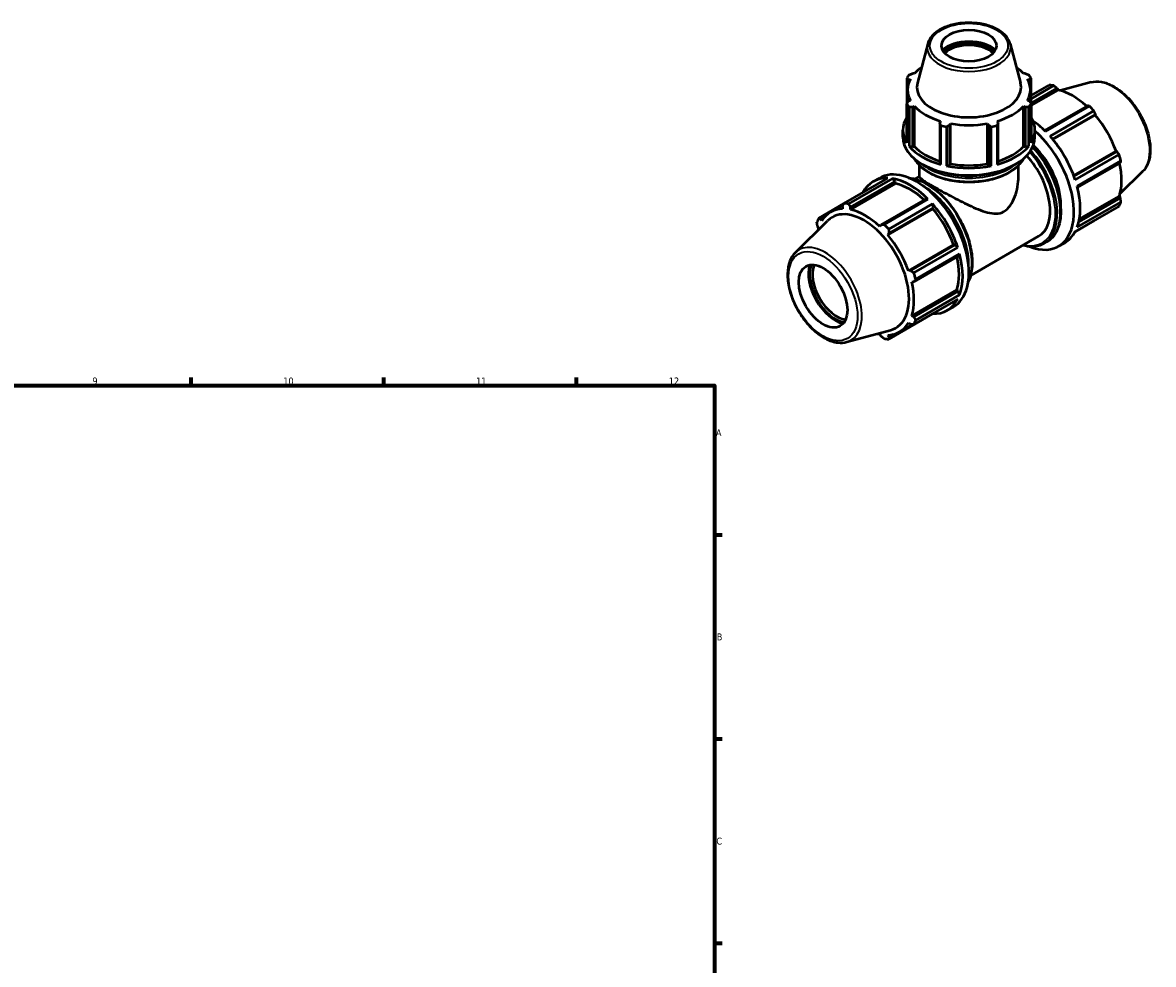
# Model space of a CAD drawing. Header units: millimetres. Extents: x 0 to 981, y 0 to 938.
# Tile 6 of 6: x 570 to 981, y 364 to 706. Entities that reach past the tile are written whole.
import ezdxf

# ---------------------------------------------------------------- set-up
doc = ezdxf.new("R2010")
doc.units = ezdxf.units.MM
for name, color, linetype, lineweight in [('Border (ISO)', 7, 'Continuous', 70), ('Visible (ISO)', 7, 'Continuous', 50), ('Visible Narrow (ISO)', 7, 'Continuous', 35)]:
    doc.layers.add(name, color=color, linetype=linetype, lineweight=lineweight)
doc.styles.add('Note Text (ISO)', font='tahoma.ttf')

# ---------------------------------------------------------------- blocks, each defined once
blk = doc.blocks.new('Borders Default Border')
at = {"layer": 'Border (ISO)'}
for p, q in [((630.75, 574), (630.75, 576.9)), ((700.83, 574), (700.83, 576.9)), ((770.92, 574), (770.92, 576.9)), ((821, 519.75), (823.9, 519.75)), ((821, 445.5), (823.9, 445.5)), ((821, 371.25), (823.9, 371.25))]:
    blk.add_line(p, q, dxfattribs=at)
at = {"layer": 'Border (ISO)', "flags": 128}
blk.add_lwpolyline([(20, 20), (20, 574), (821, 574), (821, 20), (20, 20)], dxfattribs=at)
at = {"layer": 'Border (ISO)', "color": 232, "true_color": 0xca0064, "char_height": 2.5, "attachment_point": 7, "style": 'Note Text (ISO)'}
for s, insert in [('9', (594.88, 574.35)), ('10', (664.29, 574.35)), ('11', (734.37, 574.4)), ('12', (804.46, 574.4)), ('A', (821.59, 555.62)), ('B', (821.89, 481.37)), ('C', (821.73, 407.08))]:
    blk.add_mtext(s, dxfattribs=dict(at, insert=insert))

msp = doc.modelspace()

# ---------------------------------------------------------------- linework, layer by layer
at = {"layer": 'Visible (ISO)'}
for p, q in [((898.5701, 698.1862), (894.8486, 684.0337)), ((928.5649, 698.1862), (932.2864, 684.0337)), ((893.7694, 687.4364), (893.1307, 687.4366)), ((934.0042, 687.4366), (933.3656, 687.4364)), ((890.9852, 685.735), (890.9852, 676.3754)), ((891.5938, 685.2999), (892.2805, 685.3665)), ((891.5938, 683.757), (891.5938, 685.2999)), ((934.8544, 685.3665), (935.5411, 685.2999)), ((935.5411, 685.2999), (935.5411, 683.757)), ((936.1498, 676.3754), (936.1498, 685.735)), ((936.1498, 679.3685), (942.75, 683.1693)), ((944.4167, 683.0077), (936.1498, 678.2471)), ((957.9768, 684.2312), (946.8353, 681.2095)), ((891.2475, 676.7839), (891.2475, 681.5015)), ((935.8875, 676.7839), (935.8875, 681.5015)), ((936.1498, 676.5894), (945.6181, 682.0419)), ((936.1498, 675.7595), (945.9764, 681.4183)), ((945.6181, 682.0419), (945.9764, 681.4183)), ((890.9852, 662.1882), (890.9852, 676.3754)), ((892.2805, 677.6364), (891.5938, 677.3205)), ((891.8531, 675.1689), (891.8531, 660.9817)), ((893.1307, 675.1838), (893.7694, 675.5665)), ((893.1307, 660.7416), (893.1307, 675.1838)), ((893.7694, 660.933), (893.7694, 675.5665)), ((933.3656, 660.933), (933.3656, 675.5665)), ((933.3656, 675.5665), (934.0042, 675.1838)), ((934.0042, 675.1838), (934.0042, 660.7416)), ((935.5411, 677.3205), (934.8544, 677.6364)), ((935.2819, 660.9817), (935.2819, 675.1689)), ((936.1498, 676.3754), (936.1498, 662.1882)), ((956.6409, 675.6942), (941.0408, 666.7108)), ((941.3867, 666.3719), (957.346, 675.5622)), ((959.0127, 673.8042), (943.0534, 664.6139)), ((943.9516, 663.574), (959.5925, 672.581)), ((944.1106, 663.3827), (959.5141, 672.253)), ((959.5925, 672.581), (959.5141, 672.253)), ((889.5675, 664.2518), (889.5675, 666.868)), ((903.2612, 670.1005), (902.9288, 669.5415)), ((902.9288, 669.5415), (902.9288, 655.0992)), ((903.3457, 654.3635), (903.3457, 668.5507)), ((905.4409, 668.0509), (905.4409, 653.8637)), ((906.6392, 668.6564), (906.8557, 669.2431)), ((906.6392, 654.2142), (906.6392, 668.6564)), ((906.8557, 654.6096), (906.8557, 669.2431)), ((920.2792, 654.6096), (920.2792, 669.2431)), ((920.2792, 669.2431), (920.4957, 668.6564)), ((920.4957, 668.6564), (920.4957, 654.2142)), ((921.694, 653.8637), (921.694, 668.0509)), ((923.7892, 668.5507), (923.7892, 654.3635)), ((924.2062, 669.5415), (923.8737, 670.1005)), ((924.2062, 655.0992), (924.2062, 669.5415)), ((937.5675, 664.2518), (937.5675, 666.868)), ((891.8531, 660.9817), (893.1307, 660.7416)), ((893.1307, 660.7416), (893.7694, 660.933)), ((933.3656, 660.933), (934.0042, 660.7416)), ((934.0042, 660.7416), (935.2819, 660.9817)), ((951.6602, 650.3039), (967.0648, 659.1748)), ((967.3868, 659.0809), (951.7453, 650.0735)), ((952.1958, 648.7789), (968.155, 657.9692)), ((967.0648, 659.1748), (967.3868, 659.0809)), ((895.5675, 649.9039), (895.5675, 653.9993)), ((902.9288, 655.0992), (903.3457, 654.3635)), ((905.4409, 653.8637), (906.6392, 654.2142)), ((906.6392, 654.2142), (906.8557, 654.6096)), ((920.2792, 654.6096), (920.4957, 654.2142)), ((920.4957, 654.2142), (921.694, 653.8637)), ((923.7892, 654.3635), (924.2062, 655.0992)), ((931.5675, 649.9039), (931.5675, 653.9993)), ((968.8454, 655.6446), (952.8862, 646.4543)), ((953.0081, 645.98), (968.6094, 654.9642)), ((893.9824, 649.1168), (895.5675, 650.0296)), ((976.6847, 651.7443), (968.479, 643.6246)), ((868.1223, 640.194), (884.0815, 649.3843)), ((885.7482, 649.2228), (869.789, 640.0324)), ((886.8737, 647.3833), (870.4802, 637.9429)), ((870.4941, 638.7808), (886.7015, 648.114)), ((878.739, 648.1279), (881.0017, 649.431)), ((886.7015, 648.114), (885.7482, 649.2228)), ((886.8737, 647.3833), (886.7015, 648.114)), ((897.7243, 641.7664), (881.5169, 632.4332)), ((882.7183, 632.587), (898.6775, 641.7773)), ((898.6775, 641.7773), (897.7243, 641.7664)), ((968.6094, 642.2198), (953.4946, 633.5157)), ((953.6878, 634.4553), (968.2492, 642.8406)), ((968.2492, 642.8406), (968.6094, 642.2198)), ((868.0922, 640.1359), (858.9799, 634.8885)), ((863.2887, 637.0497), (867.8573, 639.6806)), ((867.5425, 639.067), (867.6208, 638.2202)), ((870.4802, 637.9429), (870.4941, 638.7808)), ((900.4114, 638.218), (884.018, 628.7777)), ((900.3442, 640.0193), (884.385, 630.829)), ((884.4685, 629.3199), (900.6759, 638.6531)), ((900.6759, 638.6531), (900.3442, 640.0193)), ((900.4114, 638.218), (900.6759, 638.6531)), ((968.155, 639.1665), (952.1958, 629.9762)), ((952.8862, 631.5057), (968.8454, 640.696)), ((850.4502, 622.3107), (862.1802, 633.9176)), ((859.7482, 634.5438), (861.2411, 635.4035)), ((860.0701, 633.8383), (859.7482, 634.5438)), ((952.1642, 629.9172), (959.0127, 633.861)), ((858.5256, 631.8352), (858.8857, 631.2143)), ((881.5169, 632.4332), (881.1586, 631.7937)), ((884.018, 628.7777), (884.4685, 629.3199)), ((907.9621, 625.1398), (891.5687, 615.6995)), ((908.4702, 625.1531), (892.2628, 615.8199)), ((908.4702, 625.1531), (907.9621, 625.1398)), ((909.4866, 624.1843), (908.4702, 625.1531)), ((914.1932, 614.0202), (938.8757, 628.2339)), ((940.8461, 625.6298), (941.9068, 626.2406)), ((946.1332, 624.624), (948.396, 625.9271)), ((893.4854, 611.7032), (909.6928, 621.0364)), ((893.5273, 614.994), (909.4866, 624.1843)), ((910.1769, 621.8597), (894.2177, 612.6694)), ((909.6928, 621.0364), (910.1769, 621.8597)), ((892.2628, 615.8199), (891.5687, 615.6995)), ((892.7531, 611.7114), (893.4854, 611.7032)), ((909.1465, 608.8057), (892.7531, 599.3653)), ((909.6928, 608.292), (909.1465, 608.8057)), ((909.6928, 608.292), (893.4854, 598.9588)), ((909.4866, 605.3816), (893.5273, 596.1913)), ((894.2177, 597.7207), (910.1769, 606.911)), ((910.1769, 606.911), (909.6928, 608.292)), ((905.6867, 601.3324), (907.9495, 602.6355)), ((884.385, 590.8857), (900.3442, 600.076)), ((888.3501, 593.5299), (893.012, 596.2145)), ((891.5687, 596.7414), (892.2628, 596.2502)), ((893.4854, 598.9588), (892.7531, 599.3653)), ((900.3442, 600.076), (900.3613, 600.1267)), ((869.1582, 589.8238), (885.0847, 594.1433)), ((881.1586, 592.6367), (881.5169, 592.0131)), ((884.4685, 591.727), (884.018, 592.3595)), ((885.9983, 592.6079), (884.4685, 591.727))]:
    msp.add_line(p, q, dxfattribs=at)
for centre, major_axis, ratio in [((913.5675, 697.526), (10, 0), 0.5758617), ((860.5345, 606.4878), (6.2379, -10.8323), 0.57809312)]:
    msp.add_ellipse(centre, major_axis=major_axis, ratio=ratio, dxfattribs=at)
for centre, major_axis, ratio, start_param, end_param in [((913.5675, 692.4844), (-11.3108, 0), 0.5758617, 3.69790188, 5.72687608), ((913.5675, 692.4844), (-10.6, 0), 0.5758617, 3.64174079, 5.78303717), ((913.5675, 691.9939), (10, 0), 0.5758617, 0.50103051, 2.64056214), ((913.5675, 681.0552), (-24, 0), 0.5758617, 5.84322243, 5.93775002), ((913.5675, 681.5015), (-22.32, 0), 0.5758617, 5.59483844, 5.80321976), ((913.5675, 681.5015), (-22.32, 0), 0.5758617, 3.6215582, 3.82993952), ((913.5675, 681.0552), (24, 0), 0.5758617, 0.34543529, 0.43996288), ((913.5675, 681.5015), (-22.32, 0), 0.5758617, 5.97775269, 6.58861793), ((913.5675, 682.4014), (-18.9323, 0), 0.5758617, 6.1329002, 9.57506307), ((913.5675, 681.5015), (22.32, 0), 0.5758617, 5.97775269, 6.58861793), ((950.8813, 658.5151), (-13.4739, 23.3978), 0.57809312, 5.84515614, 5.93968373), ((951.3156, 658.7652), (12.5307, -21.7599), 0.57809312, 2.06964335, 2.66356082), ((913.5675, 681.0552), (-24, 0), 0.5758617, 0.34543529, 0.43996288), ((913.5675, 681.5015), (22.32, 0), 0.5758617, 3.6215582, 4.23242344), ((913.5675, 681.5015), (22.32, 0), 0.5758617, 5.19235452, 5.80321976), ((913.5675, 681.0552), (24, 0), 0.5758617, 5.84322243, 5.93775002), ((950.8813, 658.5151), (13.4739, -23.3978), 0.57809312, 1.91816532, 2.01269291), ((913.5675, 666.868), (-24, 0), 0.5758617, 5.93775002, 6.62862059), ((913.5675, 666.868), (24, 0), 0.5758617, 5.93775002, 6.62862059), ((934.9221, 649.3248), (13.4739, -23.3978), 0.57809312, 2.01269291, 2.25547604), ((951.3156, 658.7652), (12.5307, -21.7599), 0.57809312, 1.26729742, 1.87816265), ((913.5675, 681.0552), (24, 0), 0.5758617, 4.2724261, 4.36695369), ((913.5675, 681.5015), (22.32, 0), 0.5758617, 4.40695636, 5.0178216), ((913.5675, 681.0552), (24, 0), 0.5758617, 5.05782427, 5.15235186), ((932.6594, 648.0218), (13.4739, -23.3978), 0.57809312, 5.65476084, 8.3813154), ((913.5675, 664.2518), (-24, 0), 0.5758617, 0, 3.14159265), ((934.9221, 649.3248), (13.4739, -23.3978), 0.57809312, 1.22729475, 1.91816532), ((913.5675, 666.868), (24, 0), 0.5758617, 3.58155553, 4.2724261), ((913.5675, 666.868), (22.32, 0), 0.5758617, 3.6215582, 4.2155561), ((913.5675, 666.868), (24, 0), 0.5758617, 5.15235186, 5.84322243), ((913.5675, 666.868), (22.32, 0), 0.5758617, 5.20922186, 5.80321976), ((932.6594, 648.0218), (10.1054, -17.5483), 0.57809312, 0.69472188, 2.04943407), ((950.8813, 658.5151), (13.4739, -23.3978), 0.57809312, 1.13276716, 1.22729475), ((913.5675, 666.868), (24, 0), 0.5758617, 4.36695369, 5.05782427), ((913.5675, 666.868), (22.32, 0), 0.5758617, 4.40695636, 5.0178216), ((928.7703, 645.7822), (10.1054, -17.5483), 0.57809312, 0, 1.94055552), ((951.3156, 658.7652), (12.5307, -21.7599), 0.57809312, 0.48189925, 1.07597742), ((894.4756, 626.0332), (-13.4739, 23.3978), 0.57809312, 3.14159265, 6.28318531), ((892.2129, 624.7302), (-13.4739, 23.3978), 0.57809312, 5.93968373, 6.62668689), ((892.2129, 624.7302), (13.4739, -23.3978), 0.57809312, 2.01269291, 2.70356348), ((892.2129, 624.7302), (-12.5307, 21.7599), 0.57809312, 5.211236, 5.80515347), ((934.9221, 649.3248), (13.4739, -23.3978), 0.57809312, 0.44189659, 1.13276716), ((875.8194, 615.2898), (-12.5307, 21.7599), 0.57809312, 5.9796864, 6.59055163), ((875.3837, 615.0389), (-11.5844, 20.1166), 0.57809312, 2.99042705, 6.43435091), ((876.2536, 615.5399), (-13.4739, 23.3978), 0.57809312, 5.84515614, 5.93968373), ((875.8194, 615.2898), (-12.5307, 21.7599), 0.57809312, 5.19428823, 5.80515347), ((892.2129, 624.7302), (13.4739, -23.3978), 0.57809312, 1.22729475, 1.91816532), ((892.2129, 624.7302), (-12.5307, 21.7599), 0.57809312, 4.40889007, 5.01975531), ((950.8813, 658.5151), (13.4739, -23.3978), 0.57809312, 0.34736899, 0.44189659), ((876.2536, 615.5399), (-13.4739, 23.3978), 0.57809312, 0.34736899, 0.44189659), ((875.8194, 615.2898), (12.5307, -21.7599), 0.57809312, 3.62349191, 3.66996927), ((876.2536, 615.5399), (13.4739, -23.3978), 0.57809312, 1.91816532, 2.01269291), ((934.9221, 649.3248), (13.4739, -23.3978), 0.57809312, 0, 0.34736899), ((875.8194, 615.2898), (-12.5307, 21.7599), 0.57809312, 4.40889007, 5.01975531), ((892.2129, 624.7302), (13.4739, -23.3978), 0.57809312, 0.44189659, 1.13276716), ((864.9539, 609.0328), (-6.9009, 11.9835), 0.57809312, 0.48061993, 2.66097272), ((864.9539, 609.0328), (6.6122, -11.4822), 0.57809312, 3.57009435, 5.85468361), ((865.4842, 609.3382), (-6.2379, 10.8323), 0.57809312, 0.40630331, 2.73528934), ((892.2129, 624.7302), (-12.5307, 21.7599), 0.57809312, 3.62349191, 4.21757007), ((876.2536, 615.5399), (13.4739, -23.3978), 0.57809312, 1.13276716, 1.22729475), ((875.8194, 615.2898), (-12.5307, 21.7599), 0.57809312, 3.62349191, 4.23435714), ((892.2129, 624.7302), (13.4739, -23.3978), 0.57809312, 5.93968373, 6.6305543), ((875.8194, 615.2898), (12.5307, -21.7599), 0.57809312, 5.9796864, 6.59055163), ((876.2536, 615.5399), (13.4739, -23.3978), 0.57809312, 0.34736899, 0.44189659), ((875.8194, 615.2898), (12.5307, -21.7599), 0.57809312, 5.75480869, 5.80515347), ((876.2536, 615.5399), (13.4739, -23.3978), 0.57809312, 5.84515614, 5.93968373)]:
    msp.add_ellipse(centre, major_axis=major_axis, ratio=ratio, start_param=start_param, end_param=end_param, dxfattribs=at)
for points, knots in [([(928.5649, 698.1862), (928.3184, 699.1233), (927.84, 700.0162), (926.4485, 701.7159), (925.4981, 702.5094), (923.2186, 703.8928), (921.8751, 704.4738), (918.9599, 705.3491), (917.3891, 705.6436), (914.1796, 705.9237), (912.5418, 705.9106), (909.353, 705.5797), (907.8027, 705.262), (904.934, 704.3443), (903.6171, 703.7434), (901.3544, 702.2971), (900.4076, 701.451), (899.1738, 699.7826), (898.7843, 699.0008), (898.5701, 698.1862)], [5.64807225, 5.64807225, 5.64807225, 5.64807225, 5.93832101, 5.93832101, 6.25694953, 6.25694953, 6.58794523, 6.58794523, 6.9181858, 6.9181858, 7.24687799, 7.24687799, 7.57564498, 7.57564498, 7.90604741, 7.90604741, 8.23680074, 8.23680074, 8.48909469, 8.48909469, 8.48909469, 8.48909469]), ([(957.9768, 684.2312), (959.1502, 684.5494), (960.4205, 684.5883), (963.1377, 684.141), (964.5934, 683.6064), (967.5189, 681.9999), (968.9882, 680.9068), (971.7572, 678.2945), (973.0566, 676.7762), (975.3616, 673.4729), (976.368, 671.6898), (977.995, 668.0273), (978.6154, 666.1487), (979.4042, 662.4668), (979.5707, 660.6645), (979.4065, 657.31), (979.0756, 655.7563), (978.0323, 653.3858), (977.4298, 652.4816), (976.6847, 651.7443)], [5.65088645, 5.65088645, 5.65088645, 5.65088645, 5.94146716, 5.94146716, 6.26007761, 6.26007761, 6.59097, 6.59097, 6.92117176, 6.92117176, 7.24985706, 7.24985706, 7.57862168, 7.57862168, 7.9089938, 7.9089938, 8.23961481, 8.23961481, 8.49014791, 8.49014791, 8.49014791, 8.49014791]), ([(936.7708, 660.7203), (937.2425, 660.2226), (937.705, 659.7051), (939.7248, 657.3091), (941.1563, 655.2335), (943.6022, 650.8627), (944.6163, 648.5684), (946.126, 643.9868), (946.6208, 641.7003), (947.0362, 637.3594), (946.9558, 635.3059), (946.2131, 631.645), (945.5521, 630.0353), (943.8776, 627.6916), (942.961, 626.8477), (941.9068, 626.2406)], [6.67604004, 6.67604004, 6.67604004, 6.67604004, 6.76891663, 6.76891663, 7.09181173, 7.09181173, 7.41447481, 7.41447481, 7.73743727, 7.73743727, 8.06099692, 8.06099692, 8.38348101, 8.38348101, 8.64131351, 8.64131351, 8.64131351, 8.64131351]), ([(893.6418, 656.548), (893.6584, 656.5168), (893.6752, 656.4857), (894.3728, 655.2117), (895.386, 654.0478), (897.9928, 651.9472), (899.6016, 651.0166), (903.2367, 649.4998), (905.2636, 648.9148), (909.5251, 648.1475), (911.7585, 647.9645), (916.2099, 648.0163), (918.4272, 648.2507), (922.6277, 649.1151), (924.61, 649.7453), (928.1425, 651.3455), (929.6916, 652.316), (932.0331, 654.373), (932.8974, 655.4293), (933.4931, 656.548)], [2.65376851, 2.65376851, 2.65376851, 2.65376851, 2.66163728, 2.66163728, 2.97667055, 2.97667055, 3.29996711, 3.29996711, 3.62393057, 3.62393057, 3.94719965, 3.94719965, 4.27020146, 4.27020146, 4.59354354, 4.59354354, 4.91757466, 4.91757466, 5.20021312, 5.20021312, 5.20021312, 5.20021312]), ([(895.5675, 649.9039), (895.5675, 649.7896), (895.661, 649.6404), (896.0784, 649.2431), (896.4025, 648.9946), (897.2905, 648.3872), (897.8557, 648.0273), (899.202, 647.207), (899.9833, 646.7464), (901.6958, 645.7602), (902.6527, 645.2199), (904.6995, 644.0862), (905.7895, 643.4929), (908.0177, 642.3058), (909.1584, 641.7108), (911.4075, 640.5726), (912.5161, 640.0295), (914.6921, 639.0129), (915.8368, 638.5058), (918.0968, 637.6091), (919.212, 637.2186), (921.3707, 636.6599), (922.4128, 636.4904), (924.4163, 636.5363), (925.3795, 636.7549), (926.2954, 637.2823)], [7.56955829, 7.56955829, 7.56955829, 7.56955829, 7.93285192, 7.93285192, 8.29614554, 8.29614554, 8.65943916, 8.65943916, 9.02273279, 9.02273279, 9.38602641, 9.38602641, 9.74932003, 9.74932003, 10.11261366, 10.11261366, 10.47590728, 10.47590728, 10.86450806, 10.86450806, 11.25310883, 11.25310883, 11.64170961, 11.64170961, 12.03031038, 12.03031038, 12.03031038, 12.03031038]), ([(926.2954, 637.2823), (927.2113, 637.8098), (927.9805, 638.5889), (929.2898, 640.4507), (929.8298, 641.5312), (930.6991, 643.8336), (931.0263, 645.0547), (931.4609, 647.5031), (931.5675, 648.7308), (931.5675, 649.9039)], [0, 0, 0, 0, 0.38860078, 0.38860078, 0.77720155, 0.77720155, 1.16580233, 1.16580233, 1.5544031, 1.5544031, 1.5544031, 1.5544031]), ([(891.5274, 649.54), (892.8353, 649.4487), (894.2035, 649.1254), (897.3703, 647.8952), (899.1819, 646.8485), (902.7027, 644.1547), (904.4112, 642.5067), (907.5514, 638.7817), (908.983, 636.7061), (911.4288, 632.3353), (912.4429, 630.041), (913.9526, 625.4594), (914.4475, 623.1729), (914.8628, 618.832), (914.7824, 616.7785), (914.1697, 613.7582), (913.8071, 612.6631), (913.3269, 611.6845)], [5.87059772, 5.87059772, 5.87059772, 5.87059772, 6.1225054, 6.1225054, 6.44541834, 6.44541834, 6.76891663, 6.76891663, 7.09181173, 7.09181173, 7.41447481, 7.41447481, 7.73743727, 7.73743727, 8.06099692, 8.06099692, 8.27043664, 8.27043664, 8.27043664, 8.27043664]), ([(940.8461, 625.6298), (939.5903, 624.9066), (938.1421, 624.5225), (935.4872, 624.4675), (934.333, 624.6196), (933.1526, 624.9382)], [2.358128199, 2.358128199, 2.358128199, 2.358128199, 2.665248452, 2.665248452, 2.882877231, 2.882877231, 2.882877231, 2.882877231]), ([(850.4502, 622.3107), (849.586, 621.4556), (848.9147, 620.3764), (847.9378, 617.8017), (847.6695, 616.2744), (847.5906, 612.9377), (847.7985, 611.1183), (848.668, 607.4122), (849.329, 605.5262), (851.0291, 601.8746), (852.0661, 600.1091), (854.4172, 596.8636), (855.7306, 595.384), (858.5192, 592.8538), (859.9945, 591.8051), (862.9782, 590.2634), (864.4881, 589.7697), (867.062, 589.4822), (868.1465, 589.5495), (869.1582, 589.8238)], [0.93463005, 0.93463005, 0.93463005, 0.93463005, 1.22521076, 1.22521076, 1.54382122, 1.54382122, 1.87471361, 1.87471361, 2.20491536, 2.20491536, 2.53360066, 2.53360066, 2.86236529, 2.86236529, 3.1927374, 3.1927374, 3.52335841, 3.52335841, 3.77389151, 3.77389151, 3.77389151, 3.77389151])]:
    msp.add_open_spline(points, degree=3, knots=knots, dxfattribs=at)
for points, weights in [([(891.8531, 686.9415), (892.5049, 687.1966), (893.1307, 687.4366)], [1, 1.00272952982, 1.00464572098]), ([(934.0042, 687.4366), (934.63, 687.1966), (935.2819, 686.9415)], [1.00464572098, 1.00272952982, 1]), ([(891.5938, 685.2999), (891.2957, 685.5155), (890.9852, 685.735)], [1.00464572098, 1.00272952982, 1]), ([(936.1498, 685.735), (935.8392, 685.5155), (935.5411, 685.2999)], [1, 1.00272952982, 1.00464572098]), ([(945.6181, 682.0419), (945.0321, 682.5163), (944.4167, 683.0077)], [1.00241257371, 1.00161446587, 1]), ([(890.9852, 676.3754), (891.2957, 676.8601), (891.5938, 677.3205)], [1, 1.00272952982, 1.00464572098]), ([(893.1307, 675.1838), (892.5049, 675.179), (891.8531, 675.1689)], [1.00464572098, 1.00272952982, 1]), ([(935.2819, 675.1689), (934.63, 675.179), (934.0042, 675.1838)], [1, 1.00272952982, 1.00464572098]), ([(935.5411, 677.3205), (935.8392, 676.8601), (936.1498, 676.3754)], [1.00464572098, 1.00272952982, 1]), ([(957.346, 675.5622), (956.9886, 675.631), (956.6409, 675.6942)], [1, 1.00161446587, 1.00241257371]), ([(959.5925, 672.581), (959.3109, 673.1815), (959.0127, 673.8042)], [1.00241257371, 1.00161446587, 1]), ([(903.3457, 668.5507), (903.133, 669.0587), (902.9288, 669.5415)], [1, 1.00272952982, 1.00464572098]), ([(906.6392, 668.6564), (906.0523, 668.3624), (905.4409, 668.0509)], [1.00464572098, 1.00272952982, 1]), ([(921.694, 668.0509), (921.0827, 668.3624), (920.4957, 668.6564)], [1, 1.00272952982, 1.00464572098]), ([(924.2062, 669.5415), (924.0019, 669.0587), (923.7892, 668.5507)], [1.00464572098, 1.00272952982, 1]), ([(968.155, 657.9692), (967.7655, 658.5378), (967.3868, 659.0809)], [1, 1.00161446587, 1.00241257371]), ([(968.6094, 654.9642), (968.7274, 655.2989), (968.8454, 655.6446)], [1.00241257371, 1.00161446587, 1]), ([(968.8454, 640.696), (968.7274, 641.4748), (968.6094, 642.2198)], [1, 1.00161446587, 1.00241257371]), ([(867.5425, 639.067), (867.824, 639.6176), (868.1223, 640.194)], [1.00241257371, 1.00161446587, 1]), ([(869.789, 640.0324), (870.1463, 639.3925), (870.4941, 638.7808)], [1, 1.00161446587, 1.00241257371]), ([(858.5256, 631.8352), (858.4075, 632.5802), (858.2895, 633.359)], [1.00241257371, 1.00161446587, 1]), ([(858.9799, 634.8885), (859.3695, 634.7112), (859.7482, 634.5438)], [1, 1.00161446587, 1.00241257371]), ([(959.0127, 633.861), (959.0277, 633.89), (959.0427, 633.9191)], [1, 1.00008135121, 1.00016062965]), ([(881.5169, 632.4332), (882.1029, 632.5071), (882.7183, 632.587)], [1.00241257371, 1.00161446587, 1]), ([(884.385, 630.829), (884.4252, 630.0577), (884.4685, 629.3199)], [1, 1.00161446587, 1.00241257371]), ([(892.2628, 615.8199), (892.8797, 615.4139), (893.5273, 614.994)], [1.00241257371, 1.00161446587, 1]), ([(894.2177, 612.6694), (893.8417, 612.175), (893.4854, 611.7032)], [1, 1.00161446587, 1.00241257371]), ([(893.5273, 596.1913), (892.8797, 596.2199), (892.2628, 596.2502)], [1, 1.00161446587, 1.00241257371]), ([(893.4854, 598.9588), (893.8417, 598.351), (894.2177, 597.7207)], [1.00241257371, 1.00161446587, 1]), ([(882.7183, 591.0473), (882.1029, 591.5387), (881.5169, 592.0131)], [1, 1.00161446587, 1.00241257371]), ([(884.4685, 591.727), (884.4252, 591.3135), (884.385, 590.8857)], [1.00241257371, 1.00161446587, 1])]:
    msp.add_rational_spline(points, weights, degree=2, dxfattribs=at)
at = {"layer": 'Visible Narrow (ISO)'}
for centre, major_axis, ratio in [((913.5675, 697.526), (14.1902, 0), 0.5758617), ((860.5345, 606.4878), (8.8517, -15.3713), 0.57809312)]:
    msp.add_ellipse(centre, major_axis=major_axis, ratio=ratio, dxfattribs=at)
for centre, major_axis, ratio, start_param, end_param in [((913.5675, 696.8784), (-15.1684, 0), 0.5758617, 6.1329002, 9.57506307), ((965.9004, 667.164), (-9.4619, 16.4308), 0.57809312, 3.29275825, 6.13201971), ((928.7703, 645.7822), (11.4728, -19.9228), 0.57809312, 5.7899756, 8.20403257), ((929.1238, 645.9858), (11.7223, -20.356), 0.57809312, 0, 1.92707851), ((930.1845, 646.5966), (11.7223, -20.356), 0.57809312, 0, 1.95628613), ((913.5675, 660.224), (20.88, 0), 0.5758617, 3.45879729, 5.96598067), ((913.5675, 661.4231), (20.88, 0), 0.5758617, 3.74201113, 5.68276683), ((913.5675, 661.8319), (-20.38, 0), 0.5758617, 0.98784616, 2.15374649), ((898.0111, 628.0692), (11.7223, -20.356), 0.57809312, 0.39443213, 2.74716052), ((896.9505, 627.4584), (-11.7223, 20.356), 0.57809312, 3.86031641, 5.56446155), ((896.5969, 627.2548), (11.4728, -19.9228), 0.57809312, 1.21533877, 1.92625388), ((861.2346, 606.891), (-9.4619, 16.4308), 0.57809312, 2.99042705, 6.43435091)]:
    msp.add_ellipse(centre, major_axis=major_axis, ratio=ratio, start_param=start_param, end_param=end_param, dxfattribs=at)

# ---------------------------------------------------------------- block references
msp.add_blockref('Borders Default Border', (0, 0))

doc.saveas('drawing.dxf')
